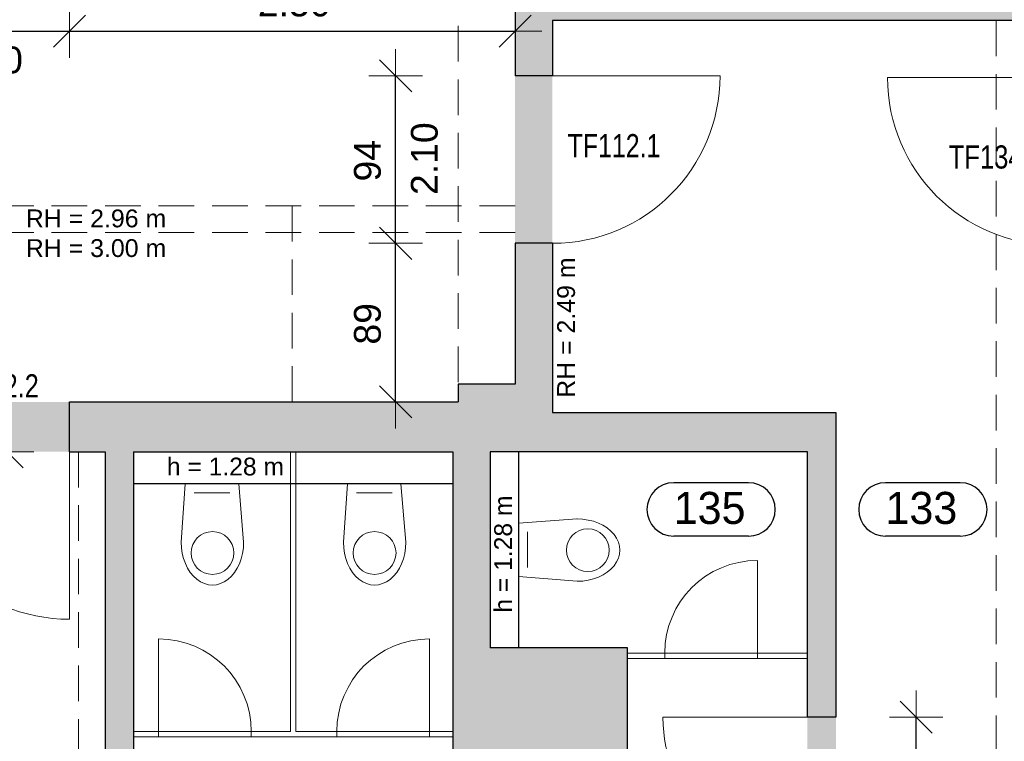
# Model space of a CAD drawing. Header units: metres. Extents: x 306 to 433, y -64 to 7.
# Tile 58 of 93: x 371.51 to 377.03, y -34.38 to -30.33. Entities that reach past the tile are written whole.
import ezdxf

# ---------------------------------------------------------------- set-up
doc = ezdxf.new("R2010")
doc.units = ezdxf.units.M
doc.header["$PDMODE"] = 65
doc.linetypes.add('AUSGEZOGEN', pattern=[0])
doc.linetypes.add('VERDECKT2_S2', pattern=[0.27, 0.2, -0.07])
for name, color, linetype, lineweight in [('Allgemein01', 7, 'AUSGEZOGEN', 13), ('Füllfläche', 7, 'AUSGEZOGEN', 13), ('Maßlinie Allgemein', 7, 'AUSGEZOGEN', 25), ('Möblierung', 7, 'AUSGEZOGEN', 25), ('Sanitär', 5, 'AUSGEZOGEN', 25), ('Text Allgemein', 7, 'AUSGEZOGEN', 25)]:
    doc.layers.add(name, color=color, linetype=linetype, lineweight=lineweight)
doc.styles.add('ARIAL', font='ARIAL.TTF')
doc.dimstyles.new('DIMSTYLE_13', dxfattribs={"dimtxt": 0.15, "dimasz": 0.3, "dimexe": 0, "dimexo": 1e-06, "dimgap": 0.075, "dimtad": 2, "dimrnd": 0.005, "dimzin": 4, "dimdsep": 46, "dimtxsty": 'ARIAL', "dimblk1": 'ALL_ML_STRICH', "dimblk2": 'ALL_ML_STRICH', "dimsah": 1, "dimcen": 0, "dimse1": 1, "dimse2": 1, "dimclrd": 7, "dimclre": 7, "dimclrt": 7, "dimadec": 0, "dimazin": 0, "dimtfac": 1, "dimtdec": 0, "dimtix": 1, "dimtmove": 2, "dimatfit": 3, "dimfxl": 0, "dimtzin": 0, "dimlwd": 0, "dimlwe": 13, "dimarcsym": 0})
doc.dimstyles.new('DIMSTYLE_14', dxfattribs={"dimtxt": 0.2, "dimasz": 0.3, "dimexe": 0, "dimexo": 1e-06, "dimgap": 0.1, "dimtad": 0, "dimdec": 1, "dimlfac": 100, "dimrnd": 0.5, "dimzin": 4, "dimdsep": 46, "dimtxsty": 'ARIAL', "dimblk1": 'ALL_ML_STRICH', "dimblk2": 'ALL_ML_STRICH', "dimsah": 1, "dimcen": 0, "dimse1": 1, "dimse2": 1, "dimclrd": 7, "dimclre": 7, "dimclrt": 7, "dimadec": 0, "dimazin": 0, "dimtfac": 1, "dimtdec": 0, "dimtix": 1, "dimtmove": 2, "dimatfit": 3, "dimfxl": 0, "dimtvp": 1.2, "dimtzin": 0, "dimlwd": 0, "dimlwe": 13, "dimarcsym": 0})
doc.dimstyles.new('DIMSTYLE_6', dxfattribs={"dimtxt": 0.2, "dimasz": 0.3, "dimexe": 0, "dimexo": 1e-06, "dimgap": 0.1, "dimtad": 2, "dimrnd": 0.005, "dimzin": 4, "dimdsep": 46, "dimtxsty": 'ARIAL', "dimblk1": 'ALL_ML_STRICH', "dimblk2": 'ALL_ML_STRICH', "dimsah": 1, "dimcen": 0, "dimse1": 1, "dimse2": 1, "dimclrd": 7, "dimclre": 7, "dimclrt": 7, "dimadec": 0, "dimazin": 0, "dimtfac": 1, "dimtdec": 0, "dimtix": 1, "dimtmove": 2, "dimatfit": 3, "dimfxl": 0, "dimtzin": 0, "dimlwd": 0, "dimlwe": 13, "dimarcsym": 0})
doc.dimstyles.new('DIMSTYLE_7', dxfattribs={"dimtxt": 0.2, "dimasz": 0.3, "dimexe": 0, "dimexo": 1e-06, "dimgap": 0.1, "dimtad": 2, "dimdec": 1, "dimlfac": 100, "dimrnd": 0.5, "dimzin": 4, "dimdsep": 46, "dimtxsty": 'ARIAL', "dimblk1": 'ALL_ML_STRICH', "dimblk2": 'ALL_ML_STRICH', "dimsah": 1, "dimcen": 0, "dimse1": 1, "dimse2": 1, "dimclrd": 7, "dimclre": 7, "dimclrt": 7, "dimadec": 0, "dimazin": 0, "dimtfac": 1, "dimtdec": 0, "dimtix": 1, "dimtmove": 2, "dimatfit": 3, "dimfxl": 0, "dimtvp": 1.2, "dimtzin": 0, "dimlwd": 0, "dimlwe": 13, "dimarcsym": 0})
doc.dimstyles.new('DIMSTYLE_9', dxfattribs={"dimtxt": 0.15, "dimasz": 0.3, "dimexe": 0, "dimexo": 1e-06, "dimgap": 0.075, "dimtad": 2, "dimdec": 1, "dimlfac": 100, "dimrnd": 0.5, "dimzin": 4, "dimdsep": 46, "dimtxsty": 'ARIAL', "dimblk1": 'ALL_ML_STRICH', "dimblk2": 'ALL_ML_STRICH', "dimsah": 1, "dimcen": 0, "dimse1": 1, "dimse2": 1, "dimclrd": 7, "dimclre": 7, "dimclrt": 7, "dimadec": 0, "dimazin": 0, "dimtfac": 1, "dimtdec": 0, "dimtix": 1, "dimtmove": 2, "dimatfit": 3, "dimfxl": 0, "dimtzin": 0, "dimlwd": 0, "dimlwe": 13, "dimarcsym": 0})

# ---------------------------------------------------------------- blocks, each defined once
blk = doc.blocks.new('COMPLEXOBJECT_11')
at = {"layer": 'Sanitär', "color": 7, "linetype": 'AUSGEZOGEN', "lineweight": 13}
for p, q in [((374.6324, -33.1324), (374.3045, -33.1554)), ((374.3045, -33.4554), (374.3045, -33.1554)), ((374.3545, -33.4054), (374.3545, -33.2054)), ((374.6324, -33.4824), (374.3045, -33.4554))]:
    blk.add_line(p, q, dxfattribs=at)
blk.add_circle((374.6924, -33.3074), 0.12, dxfattribs=at)
blk.add_ellipse((374.6324, -33.3074), major_axis=(0.24, 0), ratio=0.729167, start_param=4.712389, end_param=7.856549, dxfattribs=at)
blk = doc.blocks.new('COMPLEXOBJECT_15')
at = {"layer": 'Sanitär', "color": 7, "linetype": 'AUSGEZOGEN', "lineweight": 13}
for p, q in [((373.3215, -33.2634), (373.3445, -32.9354)), ((373.6445, -32.9354), (373.3445, -32.9354)), ((373.6715, -33.2634), (373.6445, -32.9354)), ((373.5945, -32.9854), (373.3945, -32.9854))]:
    blk.add_line(p, q, dxfattribs=at)
blk.add_circle((373.4965, -33.3234), 0.12, dxfattribs=at)
blk.add_ellipse((373.4965, -33.2634), major_axis=(0, -0.24), ratio=0.729167, start_param=4.709822, end_param=7.853982, dxfattribs=at)
blk = doc.blocks.new('COMPLEXOBJECT_16')
at = {"layer": 'Sanitär', "color": 7, "linetype": 'AUSGEZOGEN', "lineweight": 13}
for p, q in [((372.4115, -33.2634), (372.4345, -32.9354)), ((372.7345, -32.9354), (372.4345, -32.9354)), ((372.7615, -33.2634), (372.7345, -32.9354)), ((372.6845, -32.9854), (372.4845, -32.9854))]:
    blk.add_line(p, q, dxfattribs=at)
blk.add_circle((372.5865, -33.3234), 0.12, dxfattribs=at)
blk.add_ellipse((372.5865, -33.2634), major_axis=(0, -0.24), ratio=0.729167, start_param=4.709822, end_param=7.853982, dxfattribs=at)
blk = doc.blocks.new('ALL_ML_STRICH')
at = {"color": 0, "linetype": 'ByBlock', "lineweight": -2}
for p, q in [((0, -0.5), (0, 0.5)), ((-0.3, -0.3), (0.3, 0.3)), ((-1, 0), (0.5, 0))]:
    blk.add_line(p, q, dxfattribs=at)
blk = doc.blocks.new('*D94')
at = {"layer": 'DEFPOINTS', "color": 7, "linetype": 'AUSGEZOGEN', "lineweight": 13}
for p in [(370.7645, -32.7554), (371.9845, -32.7554), (370.7645, -63.2754)]:
    blk.add_point(p, dxfattribs=at)
at = {"layer": 'Maßlinie Allgemein', "color": 7, "linetype": 'AUSGEZOGEN', "lineweight": -2}
blk.add_line((370.7645, -63.2754), (371.9845, -63.2754), dxfattribs=at)
at = {"layer": 'Maßlinie Allgemein', "color": 7, "linetype": 'AUSGEZOGEN', "lineweight": 13, "xscale": 0.3, "yscale": 0.3, "zscale": 0.3, "rotation": 180}
blk.add_blockref('ALL_ML_STRICH', (370.7645, -63.2754), dxfattribs=at)
at = {"layer": 'Maßlinie Allgemein', "color": 7, "linetype": 'AUSGEZOGEN', "lineweight": 13, "xscale": 0.3, "yscale": 0.3, "zscale": 0.3}
blk.add_blockref('ALL_ML_STRICH', (371.9845, -63.2754), dxfattribs=at)
at = {"layer": 'Maßlinie Allgemein', "color": 7, "linetype": 'AUSGEZOGEN', "lineweight": 13, "insert": (371.3899, -63.0954), "char_height": 0.2, "width": 0.8, "attachment_point": 5, "style": 'ARIAL'}
blk.add_mtext('\\A1;{\\A1;{1.22\\H0.132000;\\S^ ;}}', dxfattribs=at)
blk = doc.blocks.new('*D95')
at = {"layer": 'DEFPOINTS', "color": 7, "linetype": 'AUSGEZOGEN', "lineweight": 13}
for p in [(371.9845, -32.7554), (372.1445, -32.7554), (371.9845, -63.2754)]:
    blk.add_point(p, dxfattribs=at)
at = {"layer": 'Maßlinie Allgemein', "color": 7, "linetype": 'AUSGEZOGEN', "lineweight": -2}
blk.add_line((371.9845, -63.2754), (372.1445, -63.2754), dxfattribs=at)
at = {"layer": 'Maßlinie Allgemein', "color": 7, "linetype": 'AUSGEZOGEN', "lineweight": 13, "xscale": 0.3, "yscale": 0.3, "zscale": 0.3, "rotation": 180}
blk.add_blockref('ALL_ML_STRICH', (371.9845, -63.2754), dxfattribs=at)
at = {"layer": 'Maßlinie Allgemein', "color": 7, "linetype": 'AUSGEZOGEN', "lineweight": 13, "xscale": 0.3, "yscale": 0.3, "zscale": 0.3}
blk.add_blockref('ALL_ML_STRICH', (372.1445, -63.2754), dxfattribs=at)
at = {"layer": 'Maßlinie Allgemein', "color": 7, "linetype": 'AUSGEZOGEN', "lineweight": 13, "insert": (372.0555, -62.942), "char_height": 0.2, "width": 0.8, "attachment_point": 5, "style": 'ARIAL'}
blk.add_mtext('\\A1;{\\A1;{16\\H0.132000;\\S^ ;}}', dxfattribs=at)
blk = doc.blocks.new('*D96')
at = {"layer": 'DEFPOINTS', "color": 7, "linetype": 'AUSGEZOGEN', "lineweight": 13}
for p in [(372.1445, -32.7554), (373.9345, -32.7554), (372.1445, -63.2754)]:
    blk.add_point(p, dxfattribs=at)
at = {"layer": 'Maßlinie Allgemein', "color": 7, "linetype": 'AUSGEZOGEN', "lineweight": -2}
blk.add_line((372.1445, -63.2754), (373.9345, -63.2754), dxfattribs=at)
at = {"layer": 'Maßlinie Allgemein', "color": 7, "linetype": 'AUSGEZOGEN', "lineweight": 13, "xscale": 0.3, "yscale": 0.3, "zscale": 0.3, "rotation": 180}
blk.add_blockref('ALL_ML_STRICH', (372.1445, -63.2754), dxfattribs=at)
at = {"layer": 'Maßlinie Allgemein', "color": 7, "linetype": 'AUSGEZOGEN', "lineweight": 13, "xscale": 0.3, "yscale": 0.3, "zscale": 0.3}
blk.add_blockref('ALL_ML_STRICH', (373.9345, -63.2754), dxfattribs=at)
at = {"layer": 'Maßlinie Allgemein', "color": 7, "linetype": 'AUSGEZOGEN', "lineweight": 13, "insert": (373.0537, -63.092), "char_height": 0.2, "width": 0.8, "attachment_point": 5, "style": 'ARIAL'}
blk.add_mtext('\\A1;{\\A1;{1.79\\H0.132000;\\S^ ;}}', dxfattribs=at)
blk = doc.blocks.new('*D97')
at = {"layer": 'DEFPOINTS', "color": 7, "linetype": 'AUSGEZOGEN', "lineweight": 13}
for p in [(373.9345, -32.7554), (374.1445, -32.7554), (373.9345, -63.2754)]:
    blk.add_point(p, dxfattribs=at)
at = {"layer": 'Maßlinie Allgemein', "color": 7, "linetype": 'AUSGEZOGEN', "lineweight": -2}
blk.add_line((373.9345, -63.2754), (374.1445, -63.2754), dxfattribs=at)
at = {"layer": 'Maßlinie Allgemein', "color": 7, "linetype": 'AUSGEZOGEN', "lineweight": 13, "xscale": 0.3, "yscale": 0.3, "zscale": 0.3, "rotation": 180}
blk.add_blockref('ALL_ML_STRICH', (373.9345, -63.2754), dxfattribs=at)
at = {"layer": 'Maßlinie Allgemein', "color": 7, "linetype": 'AUSGEZOGEN', "lineweight": 13, "xscale": 0.3, "yscale": 0.3, "zscale": 0.3}
blk.add_blockref('ALL_ML_STRICH', (374.1445, -63.2754), dxfattribs=at)
at = {"layer": 'Maßlinie Allgemein', "color": 7, "linetype": 'AUSGEZOGEN', "lineweight": 13, "insert": (374.0497, -62.9454), "char_height": 0.2, "width": 0.8, "attachment_point": 5, "style": 'ARIAL'}
blk.add_mtext('\\A1;{\\A1;{21\\H0.132000;\\S^ ;}}', dxfattribs=at)
blk = doc.blocks.new('*D98')
at = {"layer": 'DEFPOINTS', "color": 7, "linetype": 'AUSGEZOGEN', "lineweight": 13}
for p in [(374.4945, -30.3354), (374.1445, -32.7554), (374.1445, -63.2754)]:
    blk.add_point(p, dxfattribs=at)
at = {"layer": 'Maßlinie Allgemein', "color": 7, "linetype": 'AUSGEZOGEN', "lineweight": -2}
blk.add_line((374.1445, -63.2754), (374.4945, -63.2754), dxfattribs=at)
at = {"layer": 'Maßlinie Allgemein', "color": 7, "linetype": 'AUSGEZOGEN', "lineweight": 13, "xscale": 0.3, "yscale": 0.3, "zscale": 0.3, "rotation": 180}
blk.add_blockref('ALL_ML_STRICH', (374.1445, -63.2754), dxfattribs=at)
at = {"layer": 'Maßlinie Allgemein', "color": 7, "linetype": 'AUSGEZOGEN', "lineweight": 13, "xscale": 0.3, "yscale": 0.3, "zscale": 0.3}
blk.add_blockref('ALL_ML_STRICH', (374.4945, -63.2754), dxfattribs=at)
at = {"layer": 'Maßlinie Allgemein', "color": 7, "linetype": 'AUSGEZOGEN', "lineweight": 13, "insert": (374.3097, -63.6098), "char_height": 0.2, "width": 0.8, "attachment_point": 5, "style": 'ARIAL'}
blk.add_mtext('\\A1;{\\A1;{35\\H0.132000;\\S^ ;}}', dxfattribs=at)
blk = doc.blocks.new('*D99')
at = {"layer": 'DEFPOINTS', "color": 7, "linetype": 'AUSGEZOGEN', "lineweight": 13}
for p in [(374.4945, -30.3354), (377.3145, -30.3354), (374.4945, -63.2754)]:
    blk.add_point(p, dxfattribs=at)
at = {"layer": 'Maßlinie Allgemein', "color": 7, "linetype": 'AUSGEZOGEN', "lineweight": -2}
blk.add_line((374.4945, -63.2754), (377.3145, -63.2754), dxfattribs=at)
at = {"layer": 'Maßlinie Allgemein', "color": 7, "linetype": 'AUSGEZOGEN', "lineweight": 13, "xscale": 0.3, "yscale": 0.3, "zscale": 0.3, "rotation": 180}
blk.add_blockref('ALL_ML_STRICH', (374.4945, -63.2754), dxfattribs=at)
at = {"layer": 'Maßlinie Allgemein', "color": 7, "linetype": 'AUSGEZOGEN', "lineweight": 13, "xscale": 0.3, "yscale": 0.3, "zscale": 0.3}
blk.add_blockref('ALL_ML_STRICH', (377.3145, -63.2754), dxfattribs=at)
at = {"layer": 'Maßlinie Allgemein', "color": 7, "linetype": 'AUSGEZOGEN', "lineweight": 13, "insert": (375.9199, -63.092), "char_height": 0.2, "width": 0.8, "attachment_point": 5, "style": 'ARIAL'}
blk.add_mtext('\\A1;{\\A1;{2.82\\H0.132000;\\S^ ;}}', dxfattribs=at)
blk = doc.blocks.new('*D121')
at = {"layer": 'DEFPOINTS', "color": 7, "linetype": 'AUSGEZOGEN', "lineweight": 13}
for p in [(381.8445, -23.0754), (350.7345, -37.1054), (350.7345, -62.3754)]:
    blk.add_point(p, dxfattribs=at)
at = {"layer": 'Maßlinie Allgemein', "color": 7, "linetype": 'AUSGEZOGEN', "lineweight": -2}
blk.add_line((350.7345, -62.3754), (381.8445, -62.3754), dxfattribs=at)
at = {"layer": 'Maßlinie Allgemein', "color": 7, "linetype": 'AUSGEZOGEN', "lineweight": 13, "xscale": 0.3, "yscale": 0.3, "zscale": 0.3, "rotation": 180}
blk.add_blockref('ALL_ML_STRICH', (350.7345, -62.3754), dxfattribs=at)
at = {"layer": 'Maßlinie Allgemein', "color": 7, "linetype": 'AUSGEZOGEN', "lineweight": 13, "xscale": 0.3, "yscale": 0.3, "zscale": 0.3}
blk.add_blockref('ALL_ML_STRICH', (381.8445, -62.3754), dxfattribs=at)
at = {"layer": 'Maßlinie Allgemein', "color": 7, "linetype": 'AUSGEZOGEN', "lineweight": 13, "insert": (366.3155, -62.1919), "char_height": 0.2, "width": 1, "attachment_point": 5, "style": 'ARIAL'}
blk.add_mtext('\\A1;{\\A1;{31.11\\H0.132000;\\S^ ;}}', dxfattribs=at)
blk = doc.blocks.new('*D165')
at = {"layer": 'DEFPOINTS', "color": 7, "linetype": 'AUSGEZOGEN', "lineweight": 13}
for p in [(390.9645, -25.3654), (358.1345, -46.3054), (413.1445, -46.3054)]:
    blk.add_point(p, dxfattribs=at)
at = {"layer": 'Maßlinie Allgemein', "color": 7, "linetype": 'AUSGEZOGEN', "lineweight": -2}
blk.add_line((413.1445, -46.3054), (413.1445, -25.3654), dxfattribs=at)
at = {"layer": 'Maßlinie Allgemein', "color": 7, "linetype": 'AUSGEZOGEN', "lineweight": 13, "xscale": 0.3, "yscale": 0.3, "zscale": 0.3}
for p, rotation in [((413.1445, -25.3654), 90), ((413.1445, -46.3054), 270)]:
    blk.add_blockref('ALL_ML_STRICH', p, dxfattribs=dict(at, rotation=rotation))
at = {"layer": 'Maßlinie Allgemein', "color": 7, "linetype": 'AUSGEZOGEN', "lineweight": 13, "insert": (412.9611, -35.8282), "char_height": 0.2, "width": 1, "attachment_point": 5, "rotation": 90, "style": 'ARIAL'}
blk.add_mtext('\\A1;{\\A1;{20.94\\H0.132000;\\S^ ;}}', dxfattribs=at)
blk = doc.blocks.new('*D273')
at = {"layer": 'DEFPOINTS', "color": 7, "linetype": 'AUSGEZOGEN', "lineweight": 13}
for p in [(374.2845, -31.5854), (373.6145, -32.4754), (373.9645, -32.4754)]:
    blk.add_point(p, dxfattribs=at)
at = {"layer": 'Maßlinie Allgemein', "color": 7, "linetype": 'AUSGEZOGEN', "lineweight": -2}
blk.add_line((373.6145, -32.4754), (373.6145, -31.5854), dxfattribs=at)
at = {"layer": 'Maßlinie Allgemein', "color": 7, "linetype": 'AUSGEZOGEN', "lineweight": 13, "xscale": 0.3, "yscale": 0.3, "zscale": 0.3}
for p, rotation in [((373.6145, -31.5854), 90), ((373.6145, -32.4754), 270)]:
    blk.add_blockref('ALL_ML_STRICH', p, dxfattribs=dict(at, rotation=rotation))
at = {"layer": 'Maßlinie Allgemein', "color": 7, "linetype": 'AUSGEZOGEN', "lineweight": 13, "insert": (373.4569, -32.0373), "char_height": 0.15, "width": 0.6, "attachment_point": 5, "rotation": 90, "style": 'ARIAL'}
blk.add_mtext('\\A1;{\\A1;{89\\H0.099000;\\S^ ;}}', dxfattribs=at)
blk = doc.blocks.new('*D274')
at = {"layer": 'DEFPOINTS', "color": 7, "linetype": 'AUSGEZOGEN', "lineweight": 13}
for p in [(374.2845, -30.6454), (373.6145, -31.5854), (374.2845, -31.5854)]:
    blk.add_point(p, dxfattribs=at)
at = {"layer": 'Maßlinie Allgemein', "color": 7, "linetype": 'AUSGEZOGEN', "lineweight": -2}
blk.add_line((373.6145, -31.5854), (373.6145, -30.6454), dxfattribs=at)
at = {"layer": 'Maßlinie Allgemein', "color": 7, "linetype": 'AUSGEZOGEN', "lineweight": 13, "xscale": 0.3, "yscale": 0.3, "zscale": 0.3}
for p, rotation in [((373.6145, -30.6454), 90), ((373.6145, -31.5854), 270)]:
    blk.add_blockref('ALL_ML_STRICH', p, dxfattribs=dict(at, rotation=rotation))
at = {"layer": 'Maßlinie Allgemein', "color": 7, "linetype": 'AUSGEZOGEN', "lineweight": 13, "insert": (373.7002, -31.3143), "char_height": 0.15, "width": 0.0075, "attachment_point": 1, "rotation": 90, "line_spacing_factor": 0.60241, "style": 'ARIAL'}
blk.add_mtext('\\A1;{2.10\\H0.099000;\\S^ ;}', dxfattribs=at)
at = {"layer": 'Maßlinie Allgemein', "color": 7, "linetype": 'AUSGEZOGEN', "lineweight": 13, "insert": (373.4569, -31.1219), "char_height": 0.15, "width": 0.6, "attachment_point": 5, "rotation": 90, "style": 'ARIAL'}
blk.add_mtext('\\A1;{\\A1;{94\\H0.099000;\\S^ ;}}', dxfattribs=at)
blk = doc.blocks.new('*D276')
at = {"layer": 'DEFPOINTS', "color": 7, "linetype": 'AUSGEZOGEN', "lineweight": 13}
for p in [(376.0845, -34.2454), (376.0845, -35.0554), (376.5345, -35.0554)]:
    blk.add_point(p, dxfattribs=at)
at = {"layer": 'Maßlinie Allgemein', "color": 7, "linetype": 'AUSGEZOGEN', "lineweight": -2}
blk.add_line((376.5345, -35.0554), (376.5345, -34.2454), dxfattribs=at)
at = {"layer": 'Maßlinie Allgemein', "color": 7, "linetype": 'AUSGEZOGEN', "lineweight": 13, "xscale": 0.3, "yscale": 0.3, "zscale": 0.3}
for p, rotation in [((376.5345, -34.2454), 90), ((376.5345, -35.0554), 270)]:
    blk.add_blockref('ALL_ML_STRICH', p, dxfattribs=dict(at, rotation=rotation))
at = {"layer": 'Maßlinie Allgemein', "color": 7, "linetype": 'AUSGEZOGEN', "lineweight": 13, "insert": (376.6202, -34.8493), "char_height": 0.15, "width": 0.0075, "attachment_point": 1, "rotation": 90, "line_spacing_factor": 0.60241, "style": 'ARIAL'}
blk.add_mtext('\\A1;{2.10\\H0.099000;\\S^ ;}', dxfattribs=at)
at = {"layer": 'Maßlinie Allgemein', "color": 7, "linetype": 'AUSGEZOGEN', "lineweight": 13, "insert": (376.3769, -34.6427), "char_height": 0.15, "width": 0.6, "attachment_point": 5, "rotation": 90, "style": 'ARIAL'}
blk.add_mtext('\\A1;{\\A1;{81\\H0.099000;\\S^ ;}}', dxfattribs=at)
blk = doc.blocks.new('*D282')
at = {"layer": 'DEFPOINTS', "color": 7, "linetype": 'AUSGEZOGEN', "lineweight": 13}
for p in [(371.9845, -32.7554), (371.4345, -34.5554), (371.9845, -34.5554)]:
    blk.add_point(p, dxfattribs=at)
at = {"layer": 'Maßlinie Allgemein', "color": 7, "linetype": 'AUSGEZOGEN', "lineweight": -2}
blk.add_line((371.4345, -34.5554), (371.4345, -32.7554), dxfattribs=at)
at = {"layer": 'Maßlinie Allgemein', "color": 7, "linetype": 'AUSGEZOGEN', "lineweight": 13, "xscale": 0.3, "yscale": 0.3, "zscale": 0.3}
for p, rotation in [((371.4345, -32.7554), 90), ((371.4345, -34.5554), 270)]:
    blk.add_blockref('ALL_ML_STRICH', p, dxfattribs=dict(at, rotation=rotation))
at = {"layer": 'Maßlinie Allgemein', "color": 7, "linetype": 'AUSGEZOGEN', "lineweight": 13, "insert": (371.2769, -33.6443), "char_height": 0.15, "width": 0.6, "attachment_point": 5, "rotation": 90, "style": 'ARIAL'}
blk.add_mtext('\\A1;{\\A1;{1.80\\H0.099000;\\S^ ;}}', dxfattribs=at)
blk = doc.blocks.new('*D308')
at = {"layer": 'DEFPOINTS', "color": 7, "linetype": 'AUSGEZOGEN', "lineweight": 13}
for p in [(370.8445, -30.3954), (370.8445, -32.4754), (371.7845, -32.4754)]:
    blk.add_point(p, dxfattribs=at)
at = {"layer": 'Maßlinie Allgemein', "color": 7, "linetype": 'AUSGEZOGEN', "lineweight": -2}
blk.add_line((370.8445, -30.3954), (371.7845, -30.3954), dxfattribs=at)
at = {"layer": 'Maßlinie Allgemein', "color": 7, "linetype": 'AUSGEZOGEN', "lineweight": 13, "xscale": 0.3, "yscale": 0.3, "zscale": 0.3, "rotation": 180}
blk.add_blockref('ALL_ML_STRICH', (370.8445, -30.3954), dxfattribs=at)
at = {"layer": 'Maßlinie Allgemein', "color": 7, "linetype": 'AUSGEZOGEN', "lineweight": 13, "xscale": 0.3, "yscale": 0.3, "zscale": 0.3}
blk.add_blockref('ALL_ML_STRICH', (371.7845, -30.3954), dxfattribs=at)
at = {"layer": 'Maßlinie Allgemein', "color": 7, "linetype": 'AUSGEZOGEN', "lineweight": 13, "insert": (371.308, -30.2378), "char_height": 0.15, "width": 0.6, "attachment_point": 5, "style": 'ARIAL'}
blk.add_mtext('\\A1;{\\A1;{94\\H0.099000;\\S^ ;}}', dxfattribs=at)
at = {"layer": 'Maßlinie Allgemein', "color": 7, "linetype": 'AUSGEZOGEN', "lineweight": 13, "insert": (371.1156, -30.4811), "char_height": 0.15, "width": 0.0075, "attachment_point": 1, "line_spacing_factor": 0.60241, "style": 'ARIAL'}
blk.add_mtext('\\A1;{2.10\\H0.099000;\\S^ ;}', dxfattribs=at)
blk = doc.blocks.new('*D309')
at = {"layer": 'DEFPOINTS', "color": 7, "linetype": 'AUSGEZOGEN', "lineweight": 13}
for p in [(371.7845, -30.3954), (374.2845, -32.3754), (371.7845, -32.4754)]:
    blk.add_point(p, dxfattribs=at)
at = {"layer": 'Maßlinie Allgemein', "color": 7, "linetype": 'AUSGEZOGEN', "lineweight": -2}
blk.add_line((371.7845, -30.3954), (374.2845, -30.3954), dxfattribs=at)
at = {"layer": 'Maßlinie Allgemein', "color": 7, "linetype": 'AUSGEZOGEN', "lineweight": 13, "xscale": 0.3, "yscale": 0.3, "zscale": 0.3, "rotation": 180}
blk.add_blockref('ALL_ML_STRICH', (371.7845, -30.3954), dxfattribs=at)
at = {"layer": 'Maßlinie Allgemein', "color": 7, "linetype": 'AUSGEZOGEN', "lineweight": 13, "xscale": 0.3, "yscale": 0.3, "zscale": 0.3}
blk.add_blockref('ALL_ML_STRICH', (374.2845, -30.3954), dxfattribs=at)
at = {"layer": 'Maßlinie Allgemein', "color": 7, "linetype": 'AUSGEZOGEN', "lineweight": 13, "insert": (373.0456, -30.2378), "char_height": 0.15, "width": 0.6, "attachment_point": 5, "style": 'ARIAL'}
blk.add_mtext('\\A1;{\\A1;{2.50\\H0.099000;\\S^ ;}}', dxfattribs=at)

msp = doc.modelspace()

# ---------------------------------------------------------------- hatches: boundary and pattern name
at = {"layer": 'Füllfläche', "linetype": 'AUSGEZOGEN', "lineweight": 25}
for color, points in [(254, [(379.2645, -25.0754), (374.2845, -25.0754), (374.2845, -27.5854), (373.9645, -27.5854), (373.9645, -27.9654), (374.2845, -27.9654), (374.2845, -28.4879), (374.5045, -28.4879), (374.5045, -28.2554), (374.7645, -28.2554), (374.7645, -27.9454), (374.5045, -27.9454), (374.5045, -25.3054), (379.0145, -25.3054), (379.0145, -28.1254), (379.4645, -28.1254), (379.4645, -28.2554), (379.8145, -28.2554), (379.8145, -28.1254), (380.2045, -28.1254), (380.2045, -30.1554), (374.5045, -30.1554), (374.5045, -29.9479), (374.2845, -29.9479), (374.2845, -30.6454), (374.4945, -30.6454), (374.4945, -30.3354), (377.3145, -30.3354), (377.3145, -30.6554), (377.5245, -30.6554), (377.5245, -30.3354), (380.2345, -30.3354), (380.2345, -34.0254), (379.4945, -34.0254), (379.4945, -34.4554), (380.2345, -34.4554), (380.2345, -36.6554), (378.3945, -36.6554), (378.3945, -36.3354), (378.1845, -36.3354), (378.1845, -36.6554), (377.2945, -36.6554), (377.2945, -36.8654), (380.4445, -36.8654), (380.4445, -27.8954), (379.2645, -27.8954)]), (30, [(374.2845, -31.5854), (374.4945, -31.5854), (374.4945, -30.6454), (374.2845, -30.6454)]), (254, [(374.4945, -31.5854), (374.2845, -31.5854), (374.2845, -32.3754), (373.9645, -32.3754), (373.9645, -32.4754), (371.7845, -32.4754), (371.7845, -32.7554), (371.9845, -32.7554), (371.9845, -34.5554), (372.1445, -34.5554), (372.1445, -32.7554), (373.9345, -32.7554), (373.9345, -36.6554), (372.5245, -36.6554), (372.5245, -35.4354), (372.1445, -35.4354), (372.1445, -35.3654), (371.9845, -35.3654), (371.9845, -35.5954), (372.3645, -35.5954), (372.3645, -36.6554), (372.2645, -36.6554), (372.2645, -36.8654), (376.3545, -36.8654), (376.3545, -36.6554), (376.0845, -36.6554), (376.0845, -35.0554), (375.9245, -35.0554), (375.9245, -36.6554), (374.1445, -36.6554), (374.1445, -34.4454), (374.9145, -34.4454), (374.9145, -33.8554), (374.1445, -33.8554), (374.1445, -32.7554), (375.9245, -32.7554), (375.9245, -34.2454), (376.0845, -34.2454), (376.0845, -32.5354), (374.4945, -32.5354)]), (30, [(370.8445, -32.7554), (371.7845, -32.7554), (371.7845, -32.4754), (370.8445, -32.4754)]), (30, [(375.9245, -35.0554), (376.0845, -35.0554), (376.0845, -34.2454), (375.9245, -34.2454)])]:
    msp.add_hatch(color=color, dxfattribs=at).paths.add_polyline_path(points)

# ---------------------------------------------------------------- linework, layer by layer
at = {"layer": 'Allgemein01', "color": 7, "linetype": 'VERDECKT2_S2', "lineweight": 13}
for p, q in [((373.9645, -27.9654), (373.9645, -32.3754)), ((376.9845, -30.3354), (376.9845, -36.6554)), ((374.2845, -31.3754), (358.5244, -31.3754)), ((373.0345, -31.3754), (373.0345, -32.4754)), ((374.2845, -31.5254), (358.5244, -31.5254)), ((371.8345, -32.7554), (371.8345, -36.6554))]:
    msp.add_line(p, q, dxfattribs=at)
at = {"layer": 'Allgemein01', "color": 7, "linetype": 'AUSGEZOGEN', "lineweight": 25}
for p, q in [((374.2845, -29.9479), (374.2845, -30.6454)), ((377.3145, -30.3354), (374.4945, -30.3354)), ((374.4945, -30.3354), (374.4945, -30.6454)), ((374.4945, -30.6454), (374.2845, -30.6454)), ((374.4945, -31.5854), (374.2845, -31.5854)), ((374.2845, -31.5854), (374.2845, -32.3754)), ((374.4945, -31.5854), (374.4945, -32.5354)), ((374.2845, -32.3754), (373.9645, -32.3754)), ((373.9645, -32.3754), (373.9645, -32.4754)), ((371.7845, -32.7554), (371.7845, -32.4754)), ((371.7845, -32.4754), (373.9645, -32.4754)), ((374.4945, -32.5354), (376.0845, -32.5354)), ((376.0845, -32.5354), (376.0845, -34.2454)), ((371.7845, -32.7554), (371.9845, -32.7554)), ((371.9845, -32.7554), (371.9845, -34.5554)), ((372.1445, -32.7554), (373.9345, -32.7554)), ((372.1445, -32.7554), (372.1445, -34.5554)), ((373.9345, -32.7554), (373.9345, -36.6554)), ((374.1445, -32.7554), (374.1445, -33.8554)), ((375.9245, -32.7554), (374.1445, -32.7554)), ((374.3045, -32.7554), (374.3045, -33.8554)), ((375.9245, -34.2454), (375.9245, -32.7554)), ((373.9345, -32.9354), (372.1445, -32.9354)), ((375.5942, -32.9292), (375.1746, -32.9292)), ((376.7824, -32.9292), (376.3628, -32.9292)), ((375.5942, -33.2292), (375.1746, -33.2292)), ((376.7824, -33.2292), (376.3628, -33.2292)), ((374.9145, -33.8554), (374.1445, -33.8554)), ((374.9145, -34.4454), (374.9145, -33.8554)), ((376.0845, -34.2454), (375.9245, -34.2454))]:
    msp.add_line(p, q, dxfattribs=at)
at = {"layer": 'Allgemein01', "color": 7, "linetype": 'AUSGEZOGEN', "lineweight": 18}
for p, q in [((374.4945, -30.6454), (375.4345, -30.6454)), ((377.3145, -30.6554), (376.3745, -30.6554)), ((375.9245, -34.2454), (375.1145, -34.2454))]:
    msp.add_line(p, q, dxfattribs=at)
for centre, radius, start, end in [((374.4945, -30.6454), 0.94, 270, 0), ((377.3145, -30.6554), 0.94, 180, 270), ((375.9245, -34.2454), 0.81, 180, 270)]:
    msp.add_arc(centre, radius, start, end, dxfattribs=at)
at = {"layer": 'Allgemein01', "color": 7, "linetype": 'AUSGEZOGEN', "lineweight": 25}
for centre, start, end in [((375.1746, -33.0792), 90, 270), ((375.5942, -33.0792), 270, 90), ((376.3628, -33.0792), 90, 270), ((376.7824, -33.0792), 270, 90)]:
    msp.add_arc(centre, 0.15, start, end, dxfattribs=at)
at = {"layer": 'Möblierung', "color": 7, "linetype": 'AUSGEZOGEN', "lineweight": 18}
msp.add_line((371.7845, -32.7554), (371.7845, -33.6954), dxfattribs=at)
at = {"layer": 'Möblierung', "color": 7, "linetype": 'AUSGEZOGEN', "lineweight": 13}
for p, q in [((373.0245, -34.3254), (373.0245, -32.7554)), ((373.0545, -34.3254), (373.0545, -32.7554)), ((375.6445, -33.9154), (375.6445, -33.3654)), ((372.2845, -34.3554), (372.2845, -33.8054)), ((373.8045, -34.3554), (373.8045, -33.8054)), ((375.9245, -33.8854), (374.9145, -33.8854)), ((375.9245, -33.9154), (374.9145, -33.9154)), ((375.1245, -33.9154), (375.1245, -33.8854)), ((373.0245, -34.3254), (372.1445, -34.3254)), ((373.9345, -34.3554), (372.1445, -34.3554)), ((372.8045, -34.3554), (372.8045, -34.3254)), ((373.9345, -34.3254), (373.0545, -34.3254)), ((373.2845, -34.3554), (373.2845, -34.3254))]:
    msp.add_line(p, q, dxfattribs=at)
at = {"layer": 'Möblierung', "color": 7, "linetype": 'AUSGEZOGEN', "lineweight": 18}
msp.add_arc((371.7845, -32.7554), 0.94, 180, 270, dxfattribs=at)
at = {"layer": 'Möblierung', "color": 7, "linetype": 'AUSGEZOGEN', "lineweight": 13}
for centre, start, end in [((375.6445, -33.8854), 90, 180), ((372.2845, -34.3254), 0, 90), ((373.8045, -34.3254), 90, 180)]:
    msp.add_arc(centre, 0.52, start, end, dxfattribs=at)

# ---------------------------------------------------------------- block references
at = {"layer": 'Sanitär', "color": 7, "linetype": 'AUSGEZOGEN', "lineweight": 13}
for name in ['COMPLEXOBJECT_16', 'COMPLEXOBJECT_15', 'COMPLEXOBJECT_11']:
    msp.add_blockref(name, (0, 0), dxfattribs=at)

# ---------------------------------------------------------------- texts
at = {"layer": 'Allgemein01', "color": 7, "linetype": 'AUSGEZOGEN', "lineweight": 25, "char_height": 0.18, "width": 0.506059, "attachment_point": 7, "style": 'ARIAL'}
for s, insert in [('\\W0.96;135', (375.1746, -33.1632)), ('\\W0.96;133', (376.3628, -33.1632))]:
    msp.add_mtext(s, dxfattribs=dict(at, insert=insert))
at = {"layer": 'Text Allgemein', "color": 7, "linetype": 'AUSGEZOGEN', "lineweight": 25, "style": 'ARIAL'}
for s, insert, char_height, width, attachment_point in [('\\W0.77;TF112.1', (374.8396, -31.0375), 0.13, 0.592362, 5), ('\\W0.79;TF134.2', (376.9845, -31.1018), 0.13, 0.593812, 5), ('\\W1.00;RH = 2.96 m', (371.5395, -31.4971), 0.1, 0.84007, 7), ('\\W1.00;RH = 3.00 m', (371.5395, -31.6637), 0.1, 0.84007, 7), ('\\W0.78;TF112.2', (371.3485, -32.3854), 0.13, 0.593077, 5), ('\\W0.99;h = 1.28 m', (372.3308, -32.8897), 0.1, 0.714435, 7)]:
    msp.add_mtext(s, dxfattribs=dict(at, insert=insert, char_height=char_height, width=width, attachment_point=attachment_point))
at = {"layer": 'Text Allgemein', "color": 7, "linetype": 'AUSGEZOGEN', "lineweight": 25, "char_height": 0.1, "attachment_point": 7, "rotation": 90, "style": 'ARIAL'}
for s, insert, width in [('\\W1.00;RH = 2.49 m', (374.622, -32.4526), 0.84007), ('\\W0.99;h = 1.28 m', (374.2689, -33.6583), 0.714435)]:
    msp.add_mtext(s, dxfattribs=dict(at, insert=insert, width=width))

# ---------------------------------------------------------------- dimensions: what is measured, and where the dimension line sits
at = {"layer": 'Maßlinie Allgemein', "color": 7, "linetype": 'AUSGEZOGEN', "lineweight": 13}
for base, p1, p2, dimstyle, picture, middle in [((381.8445, -62.3754), (350.7345, -37.1054), (381.8445, -23.0754), 'DIMSTYLE_6', '*D121', (366.3155, -62.1919)), ((374.2845, -30.3954), (371.7845, -32.4754), (374.2845, -32.3754), 'DIMSTYLE_13', '*D309', (373.0456, -30.2378)), ((374.4945, -63.2754), (374.1445, -32.7554), (374.4945, -30.3354), 'DIMSTYLE_14', '*D98', (374.3097, -63.6098)), ((377.3145, -63.2754), (374.4945, -30.3354), (377.3145, -30.3354), 'DIMSTYLE_6', '*D99', (375.9199, -63.092)), ((371.9845, -63.2754), (370.7645, -32.7554), (371.9845, -32.7554), 'DIMSTYLE_6', '*D94', (371.3899, -63.0954)), ((372.1445, -63.2754), (371.9845, -32.7554), (372.1445, -32.7554), 'DIMSTYLE_7', '*D95', (372.0555, -62.942)), ((373.9345, -63.2754), (372.1445, -32.7554), (373.9345, -32.7554), 'DIMSTYLE_6', '*D96', (373.0537, -63.092)), ((374.1445, -63.2754), (373.9345, -32.7554), (374.1445, -32.7554), 'DIMSTYLE_7', '*D97', (374.0497, -62.9454))]:
    dim = msp.add_linear_dim(base=base, p1=p1, p2=p2, dimstyle=dimstyle, override={"dimpost": '<>', "dimclrd": 7, "dimclre": 7, "dimclrt": 7, "dimlwd": 0, "dimlwe": 13}, dxfattribs=at)
    dim.commit()
    dim.dimension.update_dxf_attribs({"geometry": picture, "text_midpoint": middle, "dimtype": 160})
for base, p1, p2, dimstyle, picture, middle in [((413.1445, -25.3654), (358.1345, -46.3054), (390.9645, -25.3654), 'DIMSTYLE_6', '*D165', (412.9611, -35.8282)), ((373.6145, -31.5854), (373.9645, -32.4754), (374.2845, -31.5854), 'DIMSTYLE_9', '*D273', (373.4569, -32.0373)), ((371.4345, -32.7554), (371.9845, -34.5554), (371.9845, -32.7554), 'DIMSTYLE_13', '*D282', (371.2769, -33.6443))]:
    dim = msp.add_linear_dim(base=base, p1=p1, p2=p2, angle=90, dimstyle=dimstyle, override={"dimpost": '<>', "dimclrd": 7, "dimclre": 7, "dimclrt": 7, "dimlwd": 0, "dimlwe": 13}, dxfattribs=at)
    dim.commit()
    dim.dimension.update_dxf_attribs({"geometry": picture, "text_midpoint": middle, "dimtype": 160})
dim = msp.add_linear_dim(base=(371.7845, -30.3954), p1=(370.8445, -32.4754), p2=(371.7845, -32.4754), text='<>\\X\\A1;{2.10\\H0.099000;\\S^ ;}', dimstyle='DIMSTYLE_9', override={"dimpost": '<>', "dimclrd": 7, "dimclre": 7, "dimclrt": 7, "dimlwd": 0, "dimlwe": 13}, dxfattribs=at)
dim.commit()
dim.dimension.update_dxf_attribs({"geometry": '*D308', "text_midpoint": (371.308, -30.2378), "dimtype": 160})
for base, p1, p2, picture, middle in [((373.6145, -30.6454), (374.2845, -31.5854), (374.2845, -30.6454), '*D274', (373.4569, -31.1219)), ((376.5345, -34.2454), (376.0845, -35.0554), (376.0845, -34.2454), '*D276', (376.3769, -34.6427))]:
    dim = msp.add_linear_dim(base=base, p1=p1, p2=p2, angle=90, text='<>\\X\\A1;{2.10\\H0.099000;\\S^ ;}', dimstyle='DIMSTYLE_9', override={"dimpost": '<>', "dimclrd": 7, "dimclre": 7, "dimclrt": 7, "dimlwd": 0, "dimlwe": 13}, dxfattribs=at)
    dim.commit()
    dim.dimension.update_dxf_attribs({"geometry": picture, "text_midpoint": middle, "dimtype": 160})

doc.saveas('drawing.dxf')
